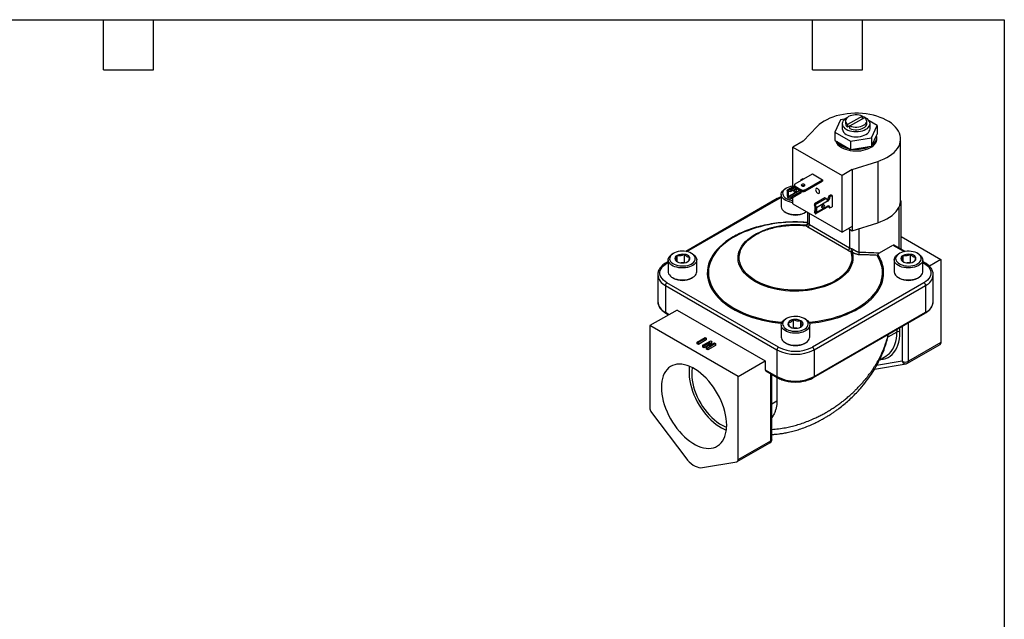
# Model space of a CAD drawing. Header units: inches. Extents: x 0.7 to 32.2, y 0.7 to 24.8.
# Tile 4 of 4: x 14.5 to 32.2, y 14 to 24.8. Entities that reach past the tile are written whole.
import ezdxf

# ---------------------------------------------------------------- set-up
doc = ezdxf.new("R2010")
doc.units = ezdxf.units.IN
doc.header["$LTSCALE"] = 3
doc.header["$MEASUREMENT"] = 0
doc.linetypes.add('SLD-Solid', pattern=[0])
doc.layers.add('TEXT', color=140, linetype='SLD-Solid', lineweight=25)

msp = doc.modelspace()

# ---------------------------------------------------------------- linework, layer by layer
for p, q in [((29.697, 23.019), (29.431, 22.866)), ((29.697, 22.97), (29.697, 23.019)), ((29.307, 22.949), (29.205, 22.73)), ((29.376, 22.96), (29.307, 22.949)), ((29.336, 22.882), (29.336, 22.788)), ((29.395, 22.931), (29.395, 22.882)), ((29.431, 22.866), (29.431, 22.817)), ((29.474, 22.842), (29.431, 22.817)), ((29.474, 22.842), (29.739, 22.995)), ((29.474, 22.793), (29.474, 22.842)), ((29.775, 22.882), (29.775, 22.931)), ((29.965, 22.847), (29.819, 22.931)), ((29.835, 22.788), (29.835, 22.882)), ((29.863, 22.628), (29.965, 22.847)), ((29.965, 22.847), (29.965, 22.695)), ((28.633, 22.567), (28.885, 22.83)), ((29.205, 22.73), (29.484, 22.569)), ((29.205, 22.73), (29.205, 22.578)), ((29.875, 22.501), (29.954, 22.671)), ((29.954, 22.671), (29.965, 22.695)), ((28.633, 22.567), (28.449, 22.461)), ((29.205, 22.578), (29.237, 22.56)), ((29.237, 22.56), (29.452, 22.435)), ((29.484, 22.569), (29.863, 22.628)), ((29.484, 22.569), (29.484, 22.417)), ((29.863, 22.628), (29.863, 22.476)), ((29.863, 22.476), (29.875, 22.501)), ((29.958, 22.606), (29.958, 22.637)), ((30.385, 21.504), (30.385, 22.606)), ((28.449, 22.461), (29.333, 21.95)), ((28.449, 21.747), (28.449, 22.461)), ((29.452, 22.435), (29.484, 22.417)), ((29.484, 22.417), (29.526, 22.424)), ((29.526, 22.424), (29.82, 22.47)), ((29.82, 22.47), (29.863, 22.476)), ((29.517, 22.057), (29.973, 22.202)), ((29.973, 22.202), (29.973, 21.1)), ((28.49, 21.799), (28.801, 21.979)), ((28.801, 21.979), (28.98, 21.875)), ((29.517, 22.057), (29.333, 21.95)), ((29.517, 22.057), (29.517, 21.036)), ((28.59, 21.873), (28.629, 21.895)), ((28.604, 21.865), (28.59, 21.873)), ((28.59, 21.873), (28.59, 21.863)), ((28.59, 21.863), (28.59, 21.857)), ((28.596, 21.86), (28.59, 21.863)), ((28.629, 21.895), (28.642, 21.887)), ((28.668, 21.695), (28.98, 21.875)), ((28.668, 21.669), (28.98, 21.849)), ((28.98, 21.875), (28.98, 21.849)), ((29.333, 20.93), (29.333, 21.95)), ((28.238, 21.609), (28.238, 21.393)), ((28.331, 21.724), (28.313, 21.713)), ((28.346, 21.673), (28.346, 21.586)), ((28.475, 21.762), (28.354, 21.692)), ((28.364, 21.694), (28.364, 21.544)), ((28.57, 21.686), (28.37, 21.571)), ((28.377, 21.668), (28.37, 21.665)), ((28.37, 21.571), (28.37, 21.665)), ((28.575, 21.679), (28.377, 21.565)), ((28.377, 21.668), (28.412, 21.662)), ((28.475, 21.748), (28.38, 21.693)), ((28.38, 21.693), (28.412, 21.687)), ((28.49, 21.732), (28.412, 21.687)), ((28.512, 21.719), (28.412, 21.662)), ((28.412, 21.687), (28.412, 21.662)), ((28.598, 21.665), (28.412, 21.558)), ((28.598, 21.64), (28.412, 21.533)), ((28.475, 21.778), (28.475, 21.752)), ((28.49, 21.758), (28.598, 21.695)), ((28.49, 21.732), (28.49, 21.758)), ((28.49, 21.732), (28.598, 21.669)), ((28.575, 21.679), (28.598, 21.665)), ((28.59, 21.674), (28.59, 21.67)), ((28.598, 21.669), (28.598, 21.695)), ((28.598, 21.64), (28.598, 21.665)), ((28.613, 21.656), (28.598, 21.664)), ((28.613, 21.663), (28.613, 21.656)), ((28.613, 21.656), (28.623, 21.661)), ((28.651, 21.766), (28.651, 21.762)), ((28.654, 21.764), (28.655, 21.764)), ((28.668, 21.695), (28.668, 21.669)), ((29.092, 21.583), (29.131, 21.605)), ((29.153, 21.592), (29.131, 21.605)), ((28.168, 21.535), (26.522, 20.585)), ((26.54, 20.582), (28.188, 21.533)), ((28.377, 21.565), (28.412, 21.558)), ((28.38, 21.539), (28.412, 21.533)), ((28.412, 21.558), (28.412, 21.533)), ((28.449, 21.44), (28.449, 21.554)), ((28.449, 21.44), (29.333, 20.93)), ((29.022, 21.549), (28.836, 21.442)), ((28.836, 21.442), (28.836, 21.417)), ((28.847, 21.424), (28.836, 21.442)), ((29.044, 21.537), (28.847, 21.424)), ((29.073, 21.487), (28.87, 21.37)), ((29.044, 21.537), (29.022, 21.549)), ((29.092, 21.583), (29.115, 21.57)), ((29.092, 21.583), (29.092, 21.574)), ((29.092, 21.574), (29.115, 21.561)), ((29.115, 21.57), (29.153, 21.592)), ((29.115, 21.57), (29.115, 21.561)), ((29.153, 21.592), (29.153, 21.388)), ((30.394, 20.626), (30.394, 21.485)), ((28.313, 21.289), (28.331, 21.278)), ((28.657, 21.278), (28.675, 21.289)), ((28.675, 21.289), (28.692, 21.3)), ((28.71, 21.289), (28.71, 21.096)), ((28.745, 21.067), (28.745, 21.269)), ((28.848, 21.396), (28.836, 21.417)), ((28.85, 21.321), (28.836, 21.313)), ((28.836, 21.313), (28.836, 21.288)), ((28.848, 21.293), (28.836, 21.313)), ((28.847, 21.269), (28.836, 21.288)), ((28.85, 21.294), (28.848, 21.293)), ((28.85, 21.294), (28.85, 21.388)), ((28.852, 21.412), (28.852, 21.262)), ((28.862, 21.264), (29.064, 21.381)), ((29.073, 21.4), (28.87, 21.283)), ((28.87, 21.37), (28.87, 21.283)), ((28.984, 21.398), (28.968, 21.389)), ((28.992, 21.423), (28.992, 21.424)), ((29.092, 21.388), (29.115, 21.375)), ((29.092, 21.388), (29.092, 21.379)), ((29.092, 21.379), (29.115, 21.366)), ((29.115, 21.366), (29.153, 21.388)), ((29.115, 21.375), (29.115, 21.366)), ((30.36, 20.646), (30.36, 21.388)), ((28.711, 21.096), (28.711, 21.098)), ((29.517, 20.954), (29.973, 21.1)), ((29.441, 20.601), (28.717, 21.019)), ((28.745, 21.067), (29.469, 20.649)), ((29.517, 21.036), (29.333, 20.93)), ((29.446, 20.995), (29.517, 20.954)), ((29.469, 20.982), (29.469, 20.649)), ((29.517, 21.036), (29.517, 20.954)), ((29.636, 20.992), (29.636, 20.572)), ((30.394, 20.854), (31.111, 20.44)), ((26.299, 20.55), (26.281, 20.54)), ((26.643, 20.54), (26.625, 20.55)), ((30.007, 20.558), (30.248, 20.697)), ((30.248, 20.697), (30.449, 20.582)), ((30.466, 20.585), (30.268, 20.699)), ((30.364, 20.55), (30.346, 20.54)), ((30.708, 20.54), (30.689, 20.55)), ((26.206, 20.402), (26.164, 20.378)), ((26.184, 20.376), (26.206, 20.389)), ((26.206, 20.436), (26.206, 20.22)), ((26.366, 20.403), (26.366, 20.512)), ((26.497, 20.388), (26.439, 20.379)), ((26.497, 20.388), (26.497, 20.532)), ((26.507, 20.382), (26.497, 20.388)), ((26.718, 20.22), (26.718, 20.436)), ((30.271, 20.436), (30.271, 20.22)), ((30.43, 20.403), (30.43, 20.512)), ((30.562, 20.388), (30.504, 20.379)), ((30.562, 20.388), (30.562, 20.532)), ((30.572, 20.382), (30.562, 20.388)), ((30.783, 20.22), (30.783, 20.436)), ((30.825, 20.378), (30.783, 20.402)), ((30.783, 20.389), (30.805, 20.376)), ((31.111, 20.44), (30.902, 20.319)), ((31.111, 20.44), (31.111, 18.948)), ((26.018, 20.171), (26.018, 20.167)), ((26.018, 20.167), (26.018, 19.685)), ((28.188, 18.865), (26.184, 20.022)), ((26.281, 20.116), (26.299, 20.105)), ((26.625, 20.105), (26.643, 20.116)), ((30.805, 20.022), (28.801, 18.865)), ((30.346, 20.116), (30.364, 20.105)), ((30.689, 20.105), (30.708, 20.116)), ((30.971, 19.685), (30.971, 20.167)), ((30.971, 20.163), (30.971, 20.167)), ((26.156, 19.974), (28.16, 18.817)), ((26.156, 19.974), (26.156, 19.492)), ((28.828, 18.817), (30.833, 19.974)), ((30.833, 19.974), (30.833, 19.492)), ((30.971, 19.681), (30.971, 19.685)), ((26.365, 19.532), (25.878, 19.251)), ((26.156, 19.492), (26.225, 19.452)), ((26.365, 19.532), (27.952, 18.616)), ((28.828, 18.335), (30.833, 19.492)), ((26.164, 19.474), (26.214, 19.445)), ((28.331, 19.377), (28.313, 19.367)), ((28.459, 19.215), (28.459, 19.359)), ((28.591, 19.23), (28.591, 19.339)), ((28.675, 19.367), (28.657, 19.377)), ((28.82, 18.317), (30.825, 19.474)), ((30.527, 18.611), (30.527, 19.302)), ((27.464, 18.335), (25.878, 19.251)), ((25.878, 19.251), (25.878, 17.759)), ((28.238, 19.262), (28.238, 19.047)), ((28.459, 19.215), (28.449, 19.209)), ((28.517, 19.206), (28.459, 19.215)), ((28.75, 19.047), (28.75, 19.262)), ((30.318, 19.137), (30.154, 19.042)), ((30.318, 19.181), (30.318, 19.137)), ((30.374, 19.137), (30.374, 19.214)), ((30.415, 19.238), (30.415, 18.611)), ((26.729, 18.957), (26.869, 19.037)), ((26.729, 18.925), (26.729, 18.957)), ((26.748, 18.946), (26.729, 18.957)), ((26.887, 19.026), (26.748, 18.946)), ((26.887, 18.994), (26.748, 18.914)), ((26.831, 18.898), (26.971, 18.978)), ((26.869, 19.037), (26.887, 19.026)), ((26.887, 19.026), (26.887, 18.994)), ((26.991, 18.966), (26.935, 18.882)), ((26.971, 18.978), (26.991, 18.966)), ((26.991, 18.934), (26.991, 18.966)), ((31.111, 18.948), (30.527, 18.611)), ((26.748, 18.914), (26.729, 18.925)), ((26.748, 18.914), (26.748, 18.946)), ((26.85, 18.887), (26.831, 18.898)), ((26.831, 18.866), (26.831, 18.898)), ((26.85, 18.855), (26.831, 18.866)), ((26.951, 18.945), (26.85, 18.887)), ((26.918, 18.894), (26.85, 18.855)), ((26.85, 18.855), (26.85, 18.887)), ((26.896, 18.861), (26.952, 18.945)), ((26.916, 18.849), (26.896, 18.861)), ((26.896, 18.829), (26.896, 18.861)), ((26.916, 18.817), (26.896, 18.829)), ((27.055, 18.929), (26.916, 18.849)), ((27.055, 18.897), (26.916, 18.817)), ((26.916, 18.817), (26.916, 18.849)), ((26.935, 18.882), (26.936, 18.882)), ((26.936, 18.882), (27.037, 18.94)), ((26.952, 18.945), (26.951, 18.945)), ((26.951, 18.944), (26.951, 18.945)), ((26.991, 18.934), (26.969, 18.901)), ((27.037, 18.94), (27.055, 18.929)), ((27.055, 18.929), (27.055, 18.897)), ((28.16, 18.817), (28.16, 18.335)), ((28.313, 18.942), (28.331, 18.932)), ((28.657, 18.932), (28.675, 18.942)), ((28.828, 18.817), (28.828, 18.335)), ((30.51, 18.575), (31.095, 18.912)), ((27.464, 18.335), (27.952, 18.616)), ((27.952, 18.616), (27.952, 18.455)), ((30.415, 18.611), (29.953, 18.533)), ((30.009, 18.639), (30.122, 18.704)), ((27.952, 18.455), (28.16, 18.335)), ((27.96, 18.437), (28.168, 18.317)), ((29.915, 18.47), (30.484, 18.565)), ((27.464, 16.843), (27.464, 18.335)), ((28.049, 17.18), (28.049, 18.386)), ((28.072, 17.213), (28.072, 18.373)), ((28.161, 18.321), (28.161, 17.892)), ((28.161, 17.892), (28.072, 17.84)), ((25.903, 17.69), (26.52, 16.874)), ((27.464, 16.843), (28.049, 17.18)), ((27.448, 16.807), (28.033, 17.144)), ((26.822, 16.7), (27.439, 16.804))]:
    msp.add_line(p, q)
at = {"flags": 128}
for points in [[(29.973, 22.202), (30.032, 22.223), (30.087, 22.247), (30.139, 22.273), (30.186, 22.302), (30.229, 22.333), (30.268, 22.366), (30.301, 22.4), (30.329, 22.437), (30.352, 22.474), (30.369, 22.513), (30.38, 22.552), (30.385, 22.592), (30.384, 22.631), (30.377, 22.671), (30.365, 22.71), (30.347, 22.748), (30.323, 22.785), (30.293, 22.821), (30.259, 22.856), (30.219, 22.888), (30.175, 22.919), (30.126, 22.947), (30.073, 22.972), (30.017, 22.995), (29.958, 23.015), (29.895, 23.032), (29.831, 23.046), (29.764, 23.056), (29.697, 23.064), (29.628, 23.068), (29.559, 23.068), (29.491, 23.065), (29.423, 23.059), (29.356, 23.049), (29.291, 23.036), (29.228, 23.02), (29.168, 23), (29.111, 22.978), (29.057, 22.953), (29.008, 22.926), (28.962, 22.896), (28.921, 22.864), (28.885, 22.83)], [(29.697, 23.019), (29.668, 23.029), (29.637, 23.036), (29.604, 23.04), (29.57, 23.04), (29.537, 23.037), (29.506, 23.03), (29.477, 23.021), (29.451, 23.008), (29.429, 22.993), (29.413, 22.977), (29.401, 22.958), (29.396, 22.939), (29.396, 22.92), (29.402, 22.901), (29.414, 22.883), (29.431, 22.866)], [(29.431, 22.995), (29.409, 22.983), (29.384, 22.966), (29.363, 22.947), (29.348, 22.926), (29.339, 22.904), (29.336, 22.882), (29.339, 22.859), (29.348, 22.837), (29.363, 22.816), (29.384, 22.797), (29.409, 22.78), (29.439, 22.765), (29.472, 22.753), (29.508, 22.745), (29.546, 22.739), (29.585, 22.738), (29.624, 22.739), (29.662, 22.745), (29.698, 22.753), (29.732, 22.765), (29.762, 22.78), (29.762, 22.78)], [(29.474, 22.842), (29.503, 22.832), (29.534, 22.825), (29.567, 22.821), (29.6, 22.821), (29.633, 22.824), (29.665, 22.831), (29.694, 22.841), (29.72, 22.853), (29.741, 22.868), (29.758, 22.885), (29.769, 22.903), (29.775, 22.922), (29.774, 22.941), (29.768, 22.96), (29.756, 22.978), (29.739, 22.995)], [(29.474, 22.793), (29.503, 22.783), (29.534, 22.776), (29.567, 22.772), (29.6, 22.772), (29.633, 22.775), (29.665, 22.782), (29.694, 22.792), (29.72, 22.804), (29.741, 22.819), (29.758, 22.836), (29.769, 22.854), (29.775, 22.873), (29.775, 22.882)], [(29.762, 22.78), (29.787, 22.797), (29.807, 22.816), (29.822, 22.837), (29.832, 22.859), (29.835, 22.882), (29.832, 22.904), (29.822, 22.926), (29.807, 22.947), (29.787, 22.966), (29.762, 22.983), (29.732, 22.998), (29.698, 23.01), (29.697, 23.01)], [(29.409, 22.687), (29.439, 22.672), (29.472, 22.66), (29.508, 22.652), (29.546, 22.646), (29.585, 22.645), (29.624, 22.646), (29.662, 22.652), (29.698, 22.66), (29.732, 22.672), (29.762, 22.687), (29.787, 22.704), (29.807, 22.723), (29.822, 22.744), (29.832, 22.766), (29.835, 22.788)], [(29.322, 22.454), (29.357, 22.436), (29.395, 22.421), (29.437, 22.409), (29.481, 22.4), (29.527, 22.394), (29.574, 22.391), (29.62, 22.392), (29.667, 22.396), (29.712, 22.404), (29.755, 22.415), (29.795, 22.428), (29.832, 22.445), (29.865, 22.464), (29.894, 22.485), (29.918, 22.509), (29.936, 22.533), (29.949, 22.559), (29.957, 22.586), (29.958, 22.606)], [(28.607, 21.763), (28.618, 21.759), (28.631, 21.758), (28.643, 21.759), (28.654, 21.763), (28.661, 21.77), (28.664, 21.777), (28.661, 21.784), (28.654, 21.79), (28.643, 21.794), (28.631, 21.796), (28.618, 21.794), (28.607, 21.79), (28.6, 21.784), (28.598, 21.777), (28.6, 21.77), (28.607, 21.763)], [(28.449, 21.463), (28.422, 21.467), (28.385, 21.475), (28.351, 21.486), (28.32, 21.5), (28.294, 21.517), (28.272, 21.536), (28.255, 21.556), (28.244, 21.578), (28.239, 21.6), (28.24, 21.623), (28.246, 21.645), (28.259, 21.667), (28.277, 21.687), (28.3, 21.705), (28.313, 21.713)], [(28.449, 21.76), (28.444, 21.759), (28.408, 21.753), (28.375, 21.743), (28.345, 21.731), (28.319, 21.716), (28.297, 21.698), (28.281, 21.679), (28.27, 21.659), (28.264, 21.638), (28.265, 21.616), (28.272, 21.595), (28.284, 21.575), (28.302, 21.556), (28.325, 21.539), (28.352, 21.525), (28.383, 21.513), (28.417, 21.504), (28.449, 21.499)], [(28.346, 21.673), (28.346, 21.678), (28.347, 21.682), (28.349, 21.686), (28.351, 21.689), (28.353, 21.691), (28.357, 21.693), (28.36, 21.694), (28.364, 21.694)], [(28.472, 21.697), (28.472, 21.696), (28.467, 21.684), (28.465, 21.672), (28.467, 21.663), (28.472, 21.657), (28.48, 21.655), (28.489, 21.658), (28.498, 21.666), (28.505, 21.676), (28.51, 21.688), (28.512, 21.7), (28.512, 21.7)], [(28.512, 21.7), (28.51, 21.709), (28.505, 21.715), (28.505, 21.715)], [(28.926, 21.654), (28.924, 21.669), (28.918, 21.685), (28.908, 21.699), (28.897, 21.711), (28.885, 21.718), (28.873, 21.72), (28.864, 21.716), (28.858, 21.707), (28.856, 21.695), (28.858, 21.679), (28.864, 21.664), (28.873, 21.649), (28.885, 21.638), (28.897, 21.631), (28.908, 21.629), (28.918, 21.633), (28.924, 21.641), (28.926, 21.654)], [(28.188, 21.533), (28.227, 21.553), (28.238, 21.558)], [(28.991, 21.423), (29, 21.427), (29.007, 21.425), (29.012, 21.419), (29.014, 21.41), (29.012, 21.398), (29.007, 21.386), (29, 21.376), (28.991, 21.369), (28.982, 21.365), (28.974, 21.367), (28.969, 21.373), (28.967, 21.382), (28.969, 21.394), (28.974, 21.406), (28.982, 21.416), (28.991, 21.423)], [(29.973, 21.1), (30.032, 21.121), (30.088, 21.145), (30.14, 21.171), (30.188, 21.2), (30.231, 21.232), (30.27, 21.265), (30.303, 21.3), (30.331, 21.337), (30.353, 21.375), (30.37, 21.413), (30.38, 21.453)], [(28.238, 21.393), (28.239, 21.385), (28.244, 21.362), (28.255, 21.341), (28.272, 21.32), (28.294, 21.302), (28.32, 21.285), (28.351, 21.271), (28.385, 21.26), (28.422, 21.252), (28.46, 21.247), (28.499, 21.246), (28.538, 21.248), (28.576, 21.253), (28.612, 21.262), (28.646, 21.274), (28.675, 21.289)], [(28.852, 21.262), (28.856, 21.262), (28.859, 21.263), (28.863, 21.265), (28.865, 21.267), (28.868, 21.27), (28.869, 21.274), (28.87, 21.278), (28.87, 21.283)], [(27.49, 20.897), (27.419, 20.861), (27.351, 20.821), (27.288, 20.779), (27.229, 20.736), (27.174, 20.69), (27.125, 20.642), (27.081, 20.593), (27.042, 20.542), (27.009, 20.489), (26.982, 20.436), (26.96, 20.382), (26.944, 20.327), (26.933, 20.272), (26.929, 20.217), (26.931, 20.161), (26.938, 20.106), (26.952, 20.051), (26.971, 19.996), (26.996, 19.943), (27.027, 19.89), (27.063, 19.838), (27.104, 19.788), (27.151, 19.74), (27.203, 19.693), (27.26, 19.648), (27.322, 19.605), (27.387, 19.565), (27.458, 19.527), (27.532, 19.491), (27.609, 19.459), (27.69, 19.429), (27.774, 19.401), (27.861, 19.377), (27.95, 19.357), (28.042, 19.339), (28.135, 19.324), (28.229, 19.313), (28.253, 19.311)], [(29.513, 20.568), (29.523, 20.523), (29.527, 20.478), (29.526, 20.432), (29.518, 20.387), (29.504, 20.342), (29.484, 20.297), (29.459, 20.254), (29.428, 20.212), (29.391, 20.172), (29.349, 20.133), (29.303, 20.096), (29.251, 20.062), (29.195, 20.03), (29.135, 20), (29.071, 19.973), (29.004, 19.949), (28.934, 19.928), (28.861, 19.91), (28.786, 19.896), (28.709, 19.885), (28.631, 19.877), (28.553, 19.872), (28.474, 19.872), (28.395, 19.874), (28.316, 19.88), (28.239, 19.89), (28.163, 19.903), (28.09, 19.919), (28.018, 19.939), (27.949, 19.961), (27.884, 19.987), (27.822, 20.015), (27.764, 20.046), (27.71, 20.08), (27.661, 20.115), (27.617, 20.153), (27.578, 20.193), (27.544, 20.234), (27.516, 20.277), (27.493, 20.32), (27.477, 20.365), (27.466, 20.41), (27.462, 20.456), (27.463, 20.502), (27.47, 20.547), (27.484, 20.592), (27.503, 20.636), (27.529, 20.679), (27.559, 20.721), (27.596, 20.762), (27.637, 20.801), (27.684, 20.838), (27.735, 20.872), (27.791, 20.905), (27.851, 20.934), (27.915, 20.961), (27.981, 20.985)], [(27.373, 20.847), (27.306, 20.805), (27.244, 20.762), (27.186, 20.717), (27.133, 20.669), (27.086, 20.62), (27.044, 20.569), (27.007, 20.517), (26.976, 20.463), (26.951, 20.409), (26.931, 20.354), (26.918, 20.298), (26.91, 20.242), (26.909, 20.185), (26.913, 20.129), (26.924, 20.073), (26.94, 20.017), (26.963, 19.962), (26.991, 19.908), (27.025, 19.855), (27.064, 19.804), (27.109, 19.754), (27.159, 19.705), (27.214, 19.659), (27.274, 19.614), (27.339, 19.572), (27.408, 19.532), (27.481, 19.495), (27.558, 19.46), (27.639, 19.428), (27.723, 19.399), (27.809, 19.374), (27.899, 19.351), (27.99, 19.331), (28.084, 19.315), (28.179, 19.302), (28.245, 19.295)], [(29.21, 20.059), (29.153, 20.029), (29.093, 20.001), (29.028, 19.976), (28.961, 19.954), (28.891, 19.935), (28.818, 19.919), (28.744, 19.906), (28.668, 19.897), (28.591, 19.891), (28.514, 19.888), (28.436, 19.889), (28.359, 19.893), (28.283, 19.901), (28.207, 19.912), (28.134, 19.926), (28.063, 19.944), (27.994, 19.964), (27.928, 19.988), (27.865, 20.014), (27.806, 20.044), (27.751, 20.075), (27.701, 20.109), (27.655, 20.145), (27.614, 20.183), (27.578, 20.223), (27.548, 20.264), (27.523, 20.307), (27.504, 20.35), (27.491, 20.394), (27.483, 20.439), (27.482, 20.484), (27.486, 20.528), (27.497, 20.573), (27.513, 20.617), (27.535, 20.659), (27.563, 20.701), (27.596, 20.742), (27.634, 20.781), (27.677, 20.818), (27.726, 20.853), (27.778, 20.886)], [(26.643, 20.54), (26.669, 20.523), (26.689, 20.504), (26.705, 20.483), (26.714, 20.461), (26.718, 20.438), (26.716, 20.416), (26.708, 20.394), (26.694, 20.373), (26.674, 20.353), (26.65, 20.335), (26.621, 20.32), (26.589, 20.307), (26.553, 20.297), (26.516, 20.291), (26.477, 20.288), (26.438, 20.288), (26.399, 20.292), (26.362, 20.3), (26.327, 20.31), (26.296, 20.323), (26.268, 20.339), (26.245, 20.358), (26.227, 20.378), (26.214, 20.399), (26.207, 20.421), (26.207, 20.444), (26.212, 20.466), (26.223, 20.488), (26.24, 20.509), (26.262, 20.527), (26.281, 20.54)], [(26.625, 20.55), (26.597, 20.564), (26.565, 20.575), (26.531, 20.583), (26.495, 20.588), (26.458, 20.589), (26.421, 20.587), (26.385, 20.582), (26.351, 20.573), (26.32, 20.561), (26.293, 20.547), (26.27, 20.53), (26.252, 20.511), (26.24, 20.491), (26.233, 20.47), (26.232, 20.448), (26.237, 20.427), (26.248, 20.407), (26.265, 20.388), (26.287, 20.37), (26.313, 20.355), (26.343, 20.343), (26.376, 20.333), (26.412, 20.327), (26.448, 20.324), (26.485, 20.324), (26.522, 20.328), (26.557, 20.335), (26.589, 20.345), (26.618, 20.359), (26.643, 20.374), (26.664, 20.392), (26.679, 20.412), (26.689, 20.432), (26.692, 20.454), (26.69, 20.475), (26.682, 20.496), (26.668, 20.516), (26.649, 20.534), (26.625, 20.55)], [(30.346, 20.331), (30.32, 20.348), (30.299, 20.367), (30.284, 20.388), (30.275, 20.41), (30.271, 20.433), (30.273, 20.455), (30.281, 20.477), (30.295, 20.499), (30.315, 20.518), (30.339, 20.536), (30.346, 20.54)], [(30.364, 20.362), (30.392, 20.349), (30.424, 20.337), (30.458, 20.329), (30.494, 20.325), (30.531, 20.323), (30.568, 20.326), (30.604, 20.331), (30.638, 20.34), (30.669, 20.352), (30.696, 20.366), (30.719, 20.383), (30.737, 20.402), (30.749, 20.422), (30.756, 20.443), (30.757, 20.464), (30.751, 20.486), (30.74, 20.506), (30.724, 20.525), (30.702, 20.543), (30.676, 20.558), (30.646, 20.57), (30.613, 20.58), (30.577, 20.586), (30.541, 20.589), (30.503, 20.589), (30.467, 20.585), (30.432, 20.578), (30.4, 20.567), (30.37, 20.554), (30.345, 20.538), (30.325, 20.521), (30.31, 20.501), (30.3, 20.48), (30.296, 20.459), (30.299, 20.438), (30.307, 20.417), (30.321, 20.397), (30.34, 20.379), (30.364, 20.362)], [(30.708, 20.54), (30.721, 20.532), (30.744, 20.513), (30.762, 20.493), (30.775, 20.472), (30.781, 20.45), (30.782, 20.427), (30.777, 20.405), (30.766, 20.383), (30.749, 20.362), (30.727, 20.344), (30.701, 20.327), (30.67, 20.313), (30.636, 20.302), (30.599, 20.294), (30.561, 20.289), (30.522, 20.288), (30.483, 20.29), (30.445, 20.296), (30.409, 20.304), (30.375, 20.316), (30.346, 20.331)], [(26.184, 20.022), (26.149, 20.045), (26.119, 20.07), (26.095, 20.097), (26.077, 20.125), (26.064, 20.154), (26.058, 20.184), (26.058, 20.214), (26.064, 20.244), (26.077, 20.274), (26.095, 20.302), (26.119, 20.329), (26.149, 20.353), (26.184, 20.376)], [(28.736, 19.311), (28.803, 19.318), (28.897, 19.331), (28.989, 19.347), (29.079, 19.366), (29.168, 19.388), (29.253, 19.413), (29.336, 19.442), (29.415, 19.473), (29.491, 19.507), (29.564, 19.544), (29.632, 19.583), (29.696, 19.625), (29.755, 19.668), (29.81, 19.714), (29.86, 19.762), (29.904, 19.811), (29.943, 19.862), (29.977, 19.914), (30.005, 19.967), (30.027, 20.021), (30.044, 20.076), (30.055, 20.131), (30.059, 20.186), (30.058, 20.242), (30.051, 20.297), (30.038, 20.353), (30.02, 20.407), (29.995, 20.461), (29.965, 20.514)], [(30.805, 20.376), (30.84, 20.353), (30.869, 20.329), (30.894, 20.302), (30.912, 20.274), (30.925, 20.244), (30.931, 20.214), (30.931, 20.184), (30.925, 20.154), (30.912, 20.125), (30.894, 20.097), (30.869, 20.07), (30.84, 20.045), (30.805, 20.022)], [(26.206, 20.22), (26.207, 20.206), (26.214, 20.184), (26.227, 20.162), (26.245, 20.142), (26.268, 20.124), (26.296, 20.108), (26.327, 20.095), (26.362, 20.084), (26.399, 20.077), (26.438, 20.073), (26.477, 20.073), (26.516, 20.076), (26.553, 20.082), (26.589, 20.092), (26.621, 20.104), (26.65, 20.12), (26.674, 20.137), (26.694, 20.157), (26.708, 20.178), (26.716, 20.2), (26.718, 20.22)], [(30.346, 20.116), (30.375, 20.101), (30.409, 20.089), (30.445, 20.08), (30.483, 20.075), (30.522, 20.072), (30.561, 20.074), (30.599, 20.078), (30.636, 20.087), (30.67, 20.098), (30.701, 20.112), (30.727, 20.128), (30.749, 20.147), (30.766, 20.168), (30.777, 20.189), (30.782, 20.212), (30.783, 20.22)], [(28.675, 19.367), (28.695, 19.354), (28.717, 19.335), (28.734, 19.315), (28.745, 19.293), (28.75, 19.271), (28.749, 19.248), (28.742, 19.226), (28.73, 19.204), (28.712, 19.184), (28.689, 19.166), (28.661, 19.15), (28.629, 19.137), (28.595, 19.126), (28.557, 19.119), (28.519, 19.115), (28.48, 19.115), (28.441, 19.118), (28.403, 19.124), (28.368, 19.134), (28.335, 19.147), (28.307, 19.162), (28.282, 19.18), (28.263, 19.199), (28.249, 19.22), (28.241, 19.243), (28.239, 19.265), (28.242, 19.288), (28.252, 19.31), (28.267, 19.33), (28.288, 19.35), (28.313, 19.367), (28.313, 19.367)], [(28.332, 19.377), (28.308, 19.361), (28.288, 19.343), (28.274, 19.323), (28.266, 19.302), (28.264, 19.281), (28.268, 19.259), (28.277, 19.239), (28.293, 19.219), (28.313, 19.201), (28.338, 19.185), (28.367, 19.172), (28.4, 19.162), (28.435, 19.155), (28.471, 19.151), (28.508, 19.151), (28.545, 19.154), (28.58, 19.16), (28.614, 19.169), (28.644, 19.182), (28.67, 19.197), (28.691, 19.214), (28.708, 19.234), (28.719, 19.254), (28.724, 19.275), (28.724, 19.297), (28.717, 19.318), (28.704, 19.338), (28.687, 19.357), (28.664, 19.373), (28.636, 19.388), (28.605, 19.4), (28.572, 19.408), (28.536, 19.414), (28.499, 19.416), (28.462, 19.415), (28.426, 19.41), (28.391, 19.402), (28.36, 19.391), (28.332, 19.377)], [(30.012, 18.641), (30.026, 18.642), (30.073, 18.649), (30.118, 18.662), (30.16, 18.681), (30.198, 18.705), (30.234, 18.734), (30.266, 18.769), (30.294, 18.809), (30.318, 18.854), (30.338, 18.903), (30.353, 18.956), (30.364, 19.013), (30.371, 19.073), (30.374, 19.137)], [(30.122, 18.704), (30.152, 18.724), (30.185, 18.752), (30.216, 18.786), (30.242, 18.824), (30.265, 18.867), (30.284, 18.913), (30.299, 18.964), (30.309, 19.019), (30.316, 19.076), (30.318, 19.137)], [(28.238, 19.047), (28.241, 19.027), (28.249, 19.005), (28.263, 18.984), (28.282, 18.964), (28.307, 18.947), (28.335, 18.931), (28.368, 18.919), (28.403, 18.909), (28.441, 18.902), (28.48, 18.899), (28.519, 18.9), (28.557, 18.904), (28.595, 18.911), (28.629, 18.921), (28.661, 18.935), (28.689, 18.951), (28.712, 18.969), (28.73, 18.989), (28.742, 19.011), (28.749, 19.033), (28.75, 19.047)], [(27.258, 17.464), (27.256, 17.523), (27.249, 17.583), (27.239, 17.646), (27.224, 17.709), (27.206, 17.773), (27.183, 17.838), (27.157, 17.902), (27.128, 17.965), (27.095, 18.027), (27.059, 18.088), (27.02, 18.146), (26.979, 18.202), (26.935, 18.255), (26.89, 18.305), (26.843, 18.352), (26.795, 18.394), (26.745, 18.432), (26.696, 18.466), (26.646, 18.494), (26.596, 18.518), (26.547, 18.537), (26.499, 18.55), (26.452, 18.558), (26.407, 18.561), (26.363, 18.558), (26.322, 18.549), (26.283, 18.535), (26.247, 18.516), (26.214, 18.492), (26.185, 18.463), (26.159, 18.429), (26.136, 18.391), (26.118, 18.348), (26.103, 18.301), (26.092, 18.251), (26.086, 18.198), (26.084, 18.142), (26.086, 18.083), (26.092, 18.022), (26.103, 17.96), (26.118, 17.896), (26.136, 17.832), (26.159, 17.768), (26.185, 17.704), (26.214, 17.641), (26.247, 17.578), (26.283, 17.518), (26.322, 17.459), (26.363, 17.403), (26.407, 17.35), (26.452, 17.3), (26.499, 17.254), (26.547, 17.212), (26.596, 17.174), (26.646, 17.14), (26.696, 17.111), (26.745, 17.088), (26.795, 17.069), (26.843, 17.056), (26.89, 17.048), (26.935, 17.045), (26.979, 17.048), (27.02, 17.056), (27.059, 17.07), (27.095, 17.089), (27.128, 17.113), (27.157, 17.143), (27.183, 17.177), (27.206, 17.215), (27.224, 17.258), (27.239, 17.304), (27.249, 17.354), (27.256, 17.408), (27.258, 17.464)], [(26.589, 18.521), (26.585, 18.494), (26.58, 18.439), (26.58, 18.382), (26.585, 18.323), (26.593, 18.262), (26.606, 18.2), (26.622, 18.137), (26.643, 18.073), (26.667, 18.01), (26.695, 17.947), (26.726, 17.885), (26.761, 17.824), (26.798, 17.766), (26.838, 17.709), (26.88, 17.656), (26.925, 17.605), (26.971, 17.559), (27.018, 17.516), (27.066, 17.477), (27.115, 17.442), (27.165, 17.413), (27.214, 17.388), (27.252, 17.372)], [(26.638, 18.498), (26.636, 18.487), (26.63, 18.437), (26.628, 18.384), (26.63, 18.328), (26.636, 18.271), (26.647, 18.211), (26.661, 18.151), (26.68, 18.091), (26.702, 18.03), (26.728, 17.97), (26.757, 17.91), (26.79, 17.852), (26.825, 17.796), (26.863, 17.742), (26.904, 17.691), (26.946, 17.643), (26.99, 17.598), (27.036, 17.557), (27.082, 17.521), (27.129, 17.489), (27.176, 17.462), (27.223, 17.44), (27.257, 17.427)], [(26.52, 16.874), (26.551, 16.836), (26.584, 16.802), (26.618, 16.772), (26.653, 16.746), (26.689, 16.726), (26.724, 16.711), (26.758, 16.701), (26.791, 16.698), (26.822, 16.7)]]:
    msp.add_lwpolyline(points, dxfattribs=at)
for centre, radius, start, end in [((29.478, 22.886), 0.0832, 182.9713, 235.6504), ((29.462, 22.802), 0.127, 186.1875, 245.1327), ((29.797, 22.64), 0.159, 299.0758, 11.1273), ((29.418, 22.645), 0.214, 200.2406, 243.1804), ((29.505, 22.776), 0.344, 218.8321, 261.1732), ((29.587, 23.004), 0.583, 264.0089, 293.5772), ((28.497, 21.778), 0.0218, 110.7834, 249.2166), ((28.44, 21.714), 0.0499, 300.2601, 350.7961), ((28.5, 21.755), 0.0251, 185.6948, 245.6253), ((28.58, 21.687), 0.0093, 190.6913, 237.3455), ((28.633, 21.764), 0.0769, 242.6097, 297.3903), ((28.633, 21.738), 0.0769, 242.6097, 297.3903), ((28.631, 21.721), 0.0493, 61.7763, 119.2064), ((28.177, 21.517), 0.0198, 54.3824, 114.3071), ((28.41, 21.589), 0.064, 182.8696, 224.6515), ((29.01, 21.484), 0.063, 2.6055, 57.3945), ((28.998, 21.579), 0.0946, 315.7614, 356.9104), ((29.023, 21.565), 0.0922, 302.6055, 357.3945), ((30.35, 21.485), 0.0438, 313.5633, 36.974), ((30.116, 21.504), 0.269, 349.05, 359.9776), ((28.494, 21.589), 0.351, 242.3461, 297.6485), ((28.806, 21.367), 0.064, 2.8696, 44.6515), ((28.942, 21.424), 0.0499, 300.2726, 358.2775), ((29.053, 21.397), 0.0202, 305.0133, 6.2988), ((29.089, 21.379), 0.0262, 350.786, 129.2033), ((29.054, 21.39), 0.0388, 358.038, 23.9953), ((28.479, 18.71), 2.401, 84.464, 114.3266), ((28.672, 21.095), 0.0396, 265.6481, 3.5473), ((28.674, 21.092), 0.0467, 282.9725, 354.742), ((28.785, 21.139), 0.0823, 218.4874, 241.1062), ((28.492, 19.381), 1.684, 83.9925, 107.6719), ((28.684, 21.07), 0.0605, 302.6055, 357.3945), ((29.408, 20.652), 0.0605, 302.6055, 357.3945), ((29.538, 20.773), 0.142, 240.6412, 256.3186), ((29.405, 20.636), 0.0995, 327.2502, 359.5162), ((29.648, 20.535), 0.14, 142.4018, 166.2305), ((29.68, 20.556), 0.0473, 160.2209, 219.0479), ((30.26, 20.681), 0.0198, 65.6929, 125.6176), ((26.172, 20.36), 0.0198, 54.3838, 114.2914), ((26.387, 20.456), 0.06, 110.7421, 199.461), ((26.434, 20.505), 0.125, 213.4389, 266.5665), ((26.462, 20.326), 0.209, 80.2289, 117.3572), ((26.462, 20.587), 0.209, 260.2289, 297.3572), ((26.49, 20.408), 0.125, 33.4389, 86.5665), ((26.537, 20.457), 0.06, 290.7421, 19.461), ((30.451, 20.456), 0.06, 110.7421, 199.461), ((30.499, 20.505), 0.125, 213.4389, 266.5665), ((30.526, 20.326), 0.209, 80.2289, 117.3572), ((30.527, 20.587), 0.209, 260.2289, 297.3572), ((30.554, 20.408), 0.125, 33.4389, 86.5665), ((30.602, 20.457), 0.06, 290.7421, 19.461), ((30.817, 20.36), 0.0198, 65.7086, 125.6162), ((30.396, 20.231), 0.126, 185.0022, 246.3179), ((26.26, 20.195), 0.244, 186.5936, 244.7265), ((26.216, 19.971), 0.0605, 122.6055, 177.3945), ((26.462, 20.416), 0.351, 242.3307, 297.6693), ((30.527, 20.416), 0.351, 242.3515, 297.6539), ((30.772, 19.971), 0.0605, 2.6055, 57.3945), ((30.739, 20.188), 0.234, 293.7271, 353.7455), ((26.26, 19.713), 0.244, 186.5936, 244.7265), ((30.739, 19.706), 0.234, 293.7271, 353.7455), ((26.175, 19.49), 0.0189, 172.7442, 235.9436), ((28.585, 21.445), 2.156, 274.2387, 298.578), ((30.814, 19.49), 0.0189, 304.0564, 7.2558), ((28.419, 19.284), 0.06, 160.539, 249.2579), ((28.467, 19.235), 0.125, 93.4335, 146.5611), ((28.495, 19.153), 0.209, 62.6428, 99.7711), ((28.57, 19.283), 0.06, 340.539, 69.2579), ((28.494, 19.413), 0.209, 242.6428, 279.7711), ((28.522, 19.331), 0.125, 273.4335, 326.5611), ((30.346, 19.083), 0.0605, 62.6097, 117.3903), ((31.074, 18.944), 0.038, 304.2544, 7.0578), ((28.221, 18.814), 0.0605, 122.6055, 177.3945), ((28.494, 19.458), 0.722, 242.4576, 297.5424), ((28.494, 19.454), 0.664, 242.5243, 297.4757), ((28.494, 19.242), 0.35, 242.3004, 297.6996), ((28.768, 18.814), 0.0605, 2.6055, 57.3945), ((30.471, 18.718), 0.121, 242.6097, 297.3903), ((30.477, 18.63), 0.0651, 197.2366, 275.7654), ((30.489, 18.606), 0.038, 304.2544, 7.0578), ((27.971, 18.453), 0.0194, 173.7012, 234.9867), ((30.471, 18.643), 0.0787, 279.5586, 299.9973), ((28.494, 18.975), 0.722, 242.4576, 297.5424), ((28.179, 18.333), 0.0189, 172.7425, 235.9602), ((28.81, 18.333), 0.0189, 304.0396, 7.2575), ((25.997, 17.764), 0.12, 182.5326, 218.1474), ((27.993, 17.213), 0.0787, 299.9973, 0), ((28.009, 17.177), 0.0401, 306.0868, 5.2254), ((28.033, 17.217), 0.0396, 294.3747, 354.3052), ((27.429, 16.838), 0.0353, 285.4743, 8.6318)]:
    msp.add_arc(centre, radius, start, end)
for points in [[(28.364, 21.694), (28.369, 21.694), (28.375, 21.694), (28.38, 21.693)], [(28.38, 21.539), (28.375, 21.54), (28.369, 21.542), (28.364, 21.544)], [(28.852, 21.412), (28.85, 21.416), (28.849, 21.42), (28.847, 21.424)], [(28.847, 21.269), (28.849, 21.266), (28.85, 21.264), (28.852, 21.262)], [(28.717, 21.019), (28.703, 21.027), (28.692, 21.036), (28.684, 21.047)], [(29.441, 20.601), (29.455, 20.593), (29.471, 20.587), (29.489, 20.582)], [(29.636, 20.572), (29.739, 20.572), (29.863, 20.567), (30.007, 20.558)]]:
    msp.add_open_spline(points, degree=3)
for points, knots in [([(28.37, 21.665), (28.37, 21.666), (28.371, 21.667), (28.374, 21.668), (28.375, 21.669), (28.377, 21.668)], [0, 0, 0, 0, 0.5, 0.5, 1, 1, 1, 1]), ([(28.238, 21.568), (28.225, 21.563), (28.2, 21.553), (28.178, 21.54), (28.168, 21.535)], [0, 0, 0, 0, 0.559577, 1, 1, 1, 1]), ([(28.37, 21.571), (28.37, 21.57), (28.371, 21.568), (28.374, 21.566), (28.375, 21.565), (28.377, 21.565)], [0, 0, 0, 0, 0.5, 0.5, 1, 1, 1, 1]), ([(28.85, 21.388), (28.85, 21.389), (28.85, 21.391), (28.849, 21.394), (28.848, 21.396), (28.848, 21.396)], [0, 0, 0, 0, 0.5, 0.5, 1, 1, 1, 1]), ([(28.85, 21.294), (28.85, 21.293), (28.85, 21.292), (28.849, 21.291), (28.848, 21.292), (28.848, 21.293)], [0, 0, 0, 0, 0.5, 0.5, 1, 1, 1, 1]), ([(28.71, 21.105), (28.665, 21.109), (28.563, 21.116), (28.401, 21.115), (28.227, 21.104), (28.059, 21.081), (27.9, 21.05), (27.752, 21.01), (27.614, 20.962), (27.486, 20.908), (27.41, 20.867), (27.373, 20.847)], [0, 0, 0, 0, 0.092722, 0.211574, 0.331411, 0.451511, 0.564335, 0.676139, 0.786355, 0.894462, 1, 1, 1, 1]), ([(28.71, 21.096), (28.71, 21.093), (28.71, 21.086), (28.706, 21.078), (28.702, 21.072), (28.698, 21.067), (28.699, 21.066), (28.7, 21.066)], [0, 0, 0, 0, 0.1443454, 0.3070358, 0.4911363, 0.7024175, 1, 1, 1, 1]), ([(28.711, 21.098), (28.711, 21.098), (28.712, 21.098), (28.712, 21.097), (28.713, 21.097), (28.714, 21.096), (28.715, 21.094), (28.717, 21.092), (28.718, 21.09), (28.72, 21.089), (28.72, 21.088)], [0, 0, 0, 0, 0.1259718, 0.2499046, 0.372667, 0.4951521, 0.6182594, 0.7428747, 0.8698523, 1, 1, 1, 1]), ([(27.778, 20.886), (27.834, 20.918), (27.898, 20.947), (28.04, 20.997), (28.117, 21.017), (28.277, 21.045), (28.36, 21.054), (28.525, 21.059), (28.607, 21.055), (28.684, 21.047)], [0, 0, 0, 0, 0.25, 0.25, 0.5, 0.5, 0.75, 0.75, 1, 1, 1, 1]), ([(28.669, 21.056), (28.668, 21.057), (28.667, 21.059), (28.677, 21.062), (28.687, 21.063), (28.693, 21.063), (28.694, 21.063)], [0, 0, 0, 0, 0.3584, 0.715644, 0.996193, 1, 1, 1, 1]), ([(28.684, 21.047), (28.683, 21.047), (28.681, 21.049), (28.677, 21.051), (28.675, 21.053), (28.672, 21.054), (28.67, 21.055), (28.669, 21.055), (28.669, 21.056)], [0, 0, 0, 0, 0.1848644, 0.3612989, 0.530068, 0.6920634, 0.848316, 1, 1, 1, 1]), ([(29.489, 20.582), (29.504, 20.537), (29.51, 20.49), (29.501, 20.395), (29.487, 20.347), (29.438, 20.254), (29.403, 20.21), (29.317, 20.128), (29.266, 20.091), (29.21, 20.059)], [0, 0, 0, 0, 0.25, 0.25, 0.5, 0.5, 0.75, 0.75, 1, 1, 1, 1]), ([(29.513, 20.568), (29.512, 20.569), (29.51, 20.57), (29.507, 20.572), (29.504, 20.574), (29.501, 20.576), (29.498, 20.577), (29.495, 20.579), (29.492, 20.58), (29.49, 20.582), (29.489, 20.582)], [0, 0, 0, 0, 0.113375, 0.229147, 0.347835, 0.469911, 0.595803, 0.725894, 0.860525, 1, 1, 1, 1]), ([(29.505, 20.635), (29.506, 20.635), (29.509, 20.634), (29.514, 20.633), (29.518, 20.631), (29.522, 20.629), (29.526, 20.627), (29.53, 20.625), (29.534, 20.623), (29.536, 20.621), (29.538, 20.62)], [0, 0, 0, 0, 0.130148, 0.257125, 0.381741, 0.504848, 0.627333, 0.750095, 0.874028, 1, 1, 1, 1]), ([(29.644, 20.526), (29.635, 20.526), (29.625, 20.527), (29.61, 20.53), (29.605, 20.532), (29.596, 20.534), (29.594, 20.534), (29.588, 20.536), (29.586, 20.537), (29.577, 20.54), (29.571, 20.542), (29.563, 20.545), (29.558, 20.547), (29.554, 20.548), (29.551, 20.55), (29.55, 20.55), (29.536, 20.556), (29.524, 20.562), (29.513, 20.568)], [0, 0, 0, 0, 0.25, 0.25, 0.375, 0.375, 0.4375, 0.4375, 0.5, 0.5, 0.625, 0.625, 0.6875, 0.71875, 0.71875, 0.75, 0.75, 1, 1, 1, 1]), ([(29.538, 20.62), (29.539, 20.619), (29.543, 20.616), (29.55, 20.612), (29.557, 20.608), (29.568, 20.601), (29.579, 20.594), (29.592, 20.588), (29.604, 20.582), (29.616, 20.578), (29.627, 20.574), (29.633, 20.573), (29.636, 20.572)], [0, 0, 0, 0, 0.052034, 0.111239, 0.177617, 0.251167, 0.422941, 0.501144, 0.644993, 0.776055, 0.894371, 1, 1, 1, 1]), ([(29.974, 20.529), (29.977, 20.535), (29.982, 20.54), (29.993, 20.549), (30, 20.554), (30.007, 20.558)], [0, 0, 0, 0, 0.5, 0.5, 1, 1, 1, 1]), ([(26.164, 20.378), (26.158, 20.374), (26.139, 20.363), (26.111, 20.343), (26.083, 20.317), (26.059, 20.288), (26.04, 20.258), (26.027, 20.227), (26.019, 20.198), (26.018, 20.18), (26.018, 20.172)], [0, 0, 0, 0, 0.074438, 0.214957, 0.355537, 0.495398, 0.633687, 0.769578, 0.9027, 1, 1, 1, 1]), ([(26.366, 20.512), (26.363, 20.502), (26.36, 20.492), (26.356, 20.479), (26.354, 20.474), (26.351, 20.466), (26.35, 20.463), (26.345, 20.453), (26.342, 20.448), (26.336, 20.44), (26.333, 20.438), (26.33, 20.436)], [0, 0, 0, 0, 0.25, 0.25, 0.375, 0.375, 0.5, 0.5, 0.75, 0.75, 1, 1, 1, 1]), ([(26.33, 20.436), (26.337, 20.429), (26.35, 20.414), (26.367, 20.399), (26.377, 20.395), (26.379, 20.394)], [0, 0, 0, 0, 0.432646, 0.880084, 1, 1, 1, 1]), ([(26.497, 20.532), (26.487, 20.527), (26.477, 20.521), (26.46, 20.515), (26.455, 20.513), (26.443, 20.51), (26.438, 20.508), (26.42, 20.506), (26.409, 20.505), (26.387, 20.507), (26.376, 20.509), (26.366, 20.512)], [0, 0, 0, 0, 0.25, 0.25, 0.375, 0.375, 0.5, 0.5, 0.75, 0.75, 1, 1, 1, 1]), ([(26.594, 20.477), (26.586, 20.477), (26.579, 20.478), (26.567, 20.48), (26.563, 20.482), (26.554, 20.485), (26.55, 20.487), (26.537, 20.494), (26.529, 20.501), (26.513, 20.515), (26.505, 20.524), (26.497, 20.532)], [0, 0, 0, 0, 0.25, 0.25, 0.375, 0.375, 0.5, 0.5, 0.75, 0.75, 1, 1, 1, 1]), ([(26.559, 20.401), (26.561, 20.402), (26.564, 20.405), (26.569, 20.41), (26.57, 20.412), (26.573, 20.417), (26.575, 20.42), (26.579, 20.43), (26.582, 20.438), (26.588, 20.457), (26.591, 20.466), (26.594, 20.477)], [0, 0, 0, 0, 0.25, 0.25, 0.375, 0.375, 0.5, 0.5, 0.75, 0.75, 1, 1, 1, 1]), ([(29.616, 19.552), (29.667, 19.581), (29.715, 19.613), (29.805, 19.682), (29.847, 19.719), (29.921, 19.797), (29.953, 19.837), (30.008, 19.922), (30.03, 19.965), (30.062, 20.054), (30.073, 20.099), (30.082, 20.189), (30.081, 20.234), (30.068, 20.322), (30.056, 20.366), (30.022, 20.45), (30, 20.49), (29.974, 20.529)], [0, 0, 0, 0, 0.125, 0.125, 0.25, 0.25, 0.375, 0.375, 0.5, 0.5, 0.625, 0.625, 0.75, 0.75, 0.875, 0.875, 1, 1, 1, 1]), ([(29.965, 20.514), (29.947, 20.515), (29.91, 20.517), (29.857, 20.52), (29.803, 20.522), (29.75, 20.524), (29.696, 20.526), (29.661, 20.526), (29.644, 20.526)], [0, 0, 0, 0, 0.174173, 0.34091, 0.500228, 0.675071, 0.841647, 1, 1, 1, 1]), ([(29.974, 20.529), (29.973, 20.528), (29.972, 20.526), (29.97, 20.523), (29.969, 20.52), (29.967, 20.517), (29.966, 20.515), (29.965, 20.514)], [0, 0, 0, 0, 0.152112, 0.318815, 0.500117, 0.720254, 1, 1, 1, 1]), ([(30.43, 20.512), (30.427, 20.502), (30.425, 20.492), (30.42, 20.479), (30.419, 20.474), (30.416, 20.466), (30.414, 20.463), (30.41, 20.453), (30.406, 20.448), (30.401, 20.44), (30.398, 20.438), (30.395, 20.436)], [0, 0, 0, 0, 0.25, 0.25, 0.375, 0.375, 0.5, 0.5, 0.75, 0.75, 1, 1, 1, 1]), ([(30.395, 20.436), (30.401, 20.429), (30.415, 20.414), (30.432, 20.4), (30.441, 20.394), (30.443, 20.393)], [0, 0, 0, 0, 0.432505, 0.879799, 1, 1, 1, 1]), ([(30.562, 20.532), (30.552, 20.527), (30.541, 20.521), (30.525, 20.515), (30.519, 20.513), (30.508, 20.51), (30.502, 20.508), (30.485, 20.506), (30.473, 20.505), (30.451, 20.507), (30.441, 20.509), (30.43, 20.512)], [0, 0, 0, 0, 0.25, 0.25, 0.375, 0.375, 0.5, 0.5, 0.75, 0.75, 1, 1, 1, 1]), ([(30.658, 20.477), (30.651, 20.477), (30.643, 20.478), (30.631, 20.48), (30.627, 20.482), (30.619, 20.485), (30.615, 20.487), (30.602, 20.494), (30.594, 20.501), (30.577, 20.515), (30.569, 20.524), (30.562, 20.532)], [0, 0, 0, 0, 0.25, 0.25, 0.375, 0.375, 0.5, 0.5, 0.75, 0.75, 1, 1, 1, 1]), ([(30.623, 20.401), (30.626, 20.402), (30.629, 20.405), (30.633, 20.41), (30.634, 20.412), (30.638, 20.417), (30.639, 20.42), (30.644, 20.43), (30.647, 20.438), (30.653, 20.457), (30.656, 20.466), (30.658, 20.477)], [0, 0, 0, 0, 0.25, 0.25, 0.375, 0.375, 0.5, 0.5, 0.75, 0.75, 1, 1, 1, 1]), ([(30.971, 20.162), (30.971, 20.165), (30.972, 20.178), (30.969, 20.201), (30.961, 20.232), (30.947, 20.262), (30.929, 20.29), (30.905, 20.317), (30.877, 20.343), (30.85, 20.363), (30.831, 20.374), (30.825, 20.378)], [0, 0, 0, 0, 0.032106, 0.156365, 0.280451, 0.405512, 0.532529, 0.661884, 0.793352, 0.926318, 1, 1, 1, 1]), ([(26.018, 19.687), (26.018, 19.685), (26.017, 19.673), (26.02, 19.651), (26.028, 19.62), (26.042, 19.59), (26.06, 19.562), (26.083, 19.535), (26.112, 19.509), (26.139, 19.489), (26.157, 19.478), (26.164, 19.474)], [0, 0, 0, 0, 0.021323, 0.146967, 0.272435, 0.398889, 0.527321, 0.658117, 0.79105, 0.925497, 1, 1, 1, 1]), ([(30.825, 19.474), (30.831, 19.478), (30.85, 19.489), (30.877, 19.509), (30.906, 19.535), (30.93, 19.564), (30.949, 19.593), (30.962, 19.625), (30.97, 19.653), (30.97, 19.672), (30.971, 19.68)], [0, 0, 0, 0, 0.074438, 0.214957, 0.355537, 0.495398, 0.633687, 0.769578, 0.9027, 1, 1, 1, 1]), ([(28.459, 19.359), (28.452, 19.351), (28.444, 19.342), (28.432, 19.332), (28.428, 19.328), (28.42, 19.322), (28.415, 19.319), (28.403, 19.312), (28.394, 19.308), (28.378, 19.304), (28.37, 19.304), (28.363, 19.304)], [0, 0, 0, 0, 0.25, 0.25, 0.375, 0.375, 0.5, 0.5, 0.75, 0.75, 1, 1, 1, 1]), ([(28.363, 19.304), (28.365, 19.293), (28.368, 19.284), (28.373, 19.27), (28.374, 19.266), (28.377, 19.258), (28.379, 19.254), (28.383, 19.244), (28.386, 19.239), (28.392, 19.232), (28.395, 19.229), (28.398, 19.228)], [0, 0, 0, 0, 0.25, 0.25, 0.375, 0.375, 0.5, 0.5, 0.75, 0.75, 1, 1, 1, 1]), ([(28.591, 19.339), (28.581, 19.336), (28.57, 19.334), (28.554, 19.333), (28.548, 19.332), (28.537, 19.333), (28.531, 19.333), (28.514, 19.336), (28.502, 19.339), (28.48, 19.348), (28.469, 19.353), (28.459, 19.359)], [0, 0, 0, 0, 0.25, 0.25, 0.375, 0.375, 0.5, 0.5, 0.75, 0.75, 1, 1, 1, 1]), ([(28.626, 19.263), (28.623, 19.264), (28.621, 19.267), (28.616, 19.272), (28.615, 19.274), (28.612, 19.28), (28.61, 19.283), (28.605, 19.292), (28.602, 19.3), (28.596, 19.319), (28.594, 19.329), (28.591, 19.339)], [0, 0, 0, 0, 0.25, 0.25, 0.375, 0.375, 0.5, 0.5, 0.75, 0.75, 1, 1, 1, 1]), ([(28.578, 19.221), (28.586, 19.226), (28.603, 19.237), (28.619, 19.254), (28.626, 19.263)], [0, 0, 0, 0, 0.5032329, 1, 1, 1, 1]), ([(28.072, 17.296), (28.093, 17.297), (28.133, 17.3), (28.196, 17.306), (28.267, 17.316), (28.351, 17.331), (28.444, 17.353), (28.545, 17.382), (28.647, 17.416), (28.748, 17.456), (28.839, 17.497), (28.915, 17.535), (28.974, 17.567), (29.018, 17.592), (29.051, 17.612), (29.081, 17.63), (29.114, 17.651), (29.155, 17.677), (29.202, 17.71), (29.266, 17.755), (29.343, 17.815), (29.429, 17.888), (29.512, 17.964), (29.589, 18.042), (29.676, 18.136), (29.768, 18.248), (29.861, 18.378), (29.94, 18.506), (30.007, 18.633), (30.064, 18.757), (30.102, 18.86), (30.128, 18.943), (30.146, 19.008), (30.159, 19.059), (30.164, 19.089), (30.165, 19.093)], [0, 0, 0, 0, 0.021684, 0.042031, 0.065855, 0.095109, 0.129863, 0.163094, 0.200264, 0.238132, 0.271138, 0.299118, 0.322011, 0.33755, 0.349294, 0.359262, 0.372085, 0.387956, 0.40689, 0.428908, 0.464931, 0.503168, 0.540468, 0.576799, 0.612138, 0.66876, 0.722631, 0.77444, 0.824235, 0.872147, 0.919449, 0.942963, 0.96666, 0.994703, 1, 1, 1, 1]), ([(29.698, 18.225), (29.713, 18.242), (29.741, 18.274), (29.778, 18.319), (29.808, 18.358), (29.837, 18.398), (29.867, 18.44), (29.898, 18.486), (29.926, 18.53), (29.963, 18.591), (30.005, 18.667), (30.051, 18.763), (30.091, 18.858), (30.125, 18.955), (30.149, 19.032), (30.158, 19.078), (30.161, 19.091)], [0, 0, 0, 0, 0.064946, 0.121228, 0.168845, 0.207798, 0.26531, 0.319812, 0.371303, 0.419785, 0.530536, 0.633861, 0.743554, 0.847867, 0.958301, 1, 1, 1, 1]), ([(28.168, 18.317), (28.175, 18.313), (28.194, 18.303), (28.228, 18.287), (28.271, 18.271), (28.317, 18.259), (28.364, 18.249), (28.413, 18.242), (28.463, 18.238), (28.513, 18.238), (28.563, 18.241), (28.612, 18.247), (28.66, 18.256), (28.706, 18.268), (28.75, 18.283), (28.788, 18.299), (28.811, 18.312), (28.82, 18.317)], [0, 0, 0, 0, 0.037313, 0.107462, 0.177518, 0.247458, 0.317278, 0.386999, 0.456653, 0.526278, 0.595914, 0.66559, 0.735346, 0.805224, 0.875264, 0.945496, 1, 1, 1, 1]), ([(28.072, 17.387), (28.112, 17.39), (28.193, 17.396), (28.307, 17.415), (28.414, 17.438), (28.515, 17.464), (28.617, 17.497), (28.722, 17.535), (28.815, 17.575), (28.896, 17.613), (28.967, 17.649), (29.038, 17.688), (29.106, 17.728), (29.173, 17.77), (29.24, 17.815), (29.304, 17.861), (29.365, 17.909), (29.425, 17.957), (29.482, 18.007), (29.535, 18.055), (29.586, 18.104), (29.64, 18.16), (29.678, 18.202), (29.698, 18.225)], [0, 0, 0, 0, 0.066334, 0.134799, 0.188766, 0.244318, 0.301476, 0.360256, 0.420674, 0.461119, 0.50279, 0.545692, 0.587326, 0.628035, 0.670437, 0.714533, 0.752511, 0.793202, 0.836606, 0.873673, 0.908118, 0.950227, 1, 1, 1, 1]), ([(28.161, 17.892), (28.16, 17.872), (28.159, 17.833), (28.149, 17.776), (28.133, 17.72), (28.11, 17.66), (28.086, 17.623), (28.072, 17.603)], [0, 0, 0, 0, 0.186308, 0.372624, 0.56508, 0.757556, 1, 1, 1, 1])]:
    msp.add_open_spline(points, degree=3, knots=knots)
at = {"layer": 'TEXT'}
for p, q in [((0.75, 24.75), (32.25, 24.75)), ((16.05, 23.85), (16.05, 24.75)), ((16.95, 23.85), (16.95, 24.75)), ((28.8, 23.85), (28.8, 24.75)), ((29.7, 23.85), (29.7, 24.75)), ((32.25, 24.75), (32.25, 0.75)), ((16.05, 23.85), (16.95, 23.85)), ((28.8, 23.85), (29.7, 23.85))]:
    msp.add_line(p, q, dxfattribs=at)

doc.saveas('drawing.dxf')
